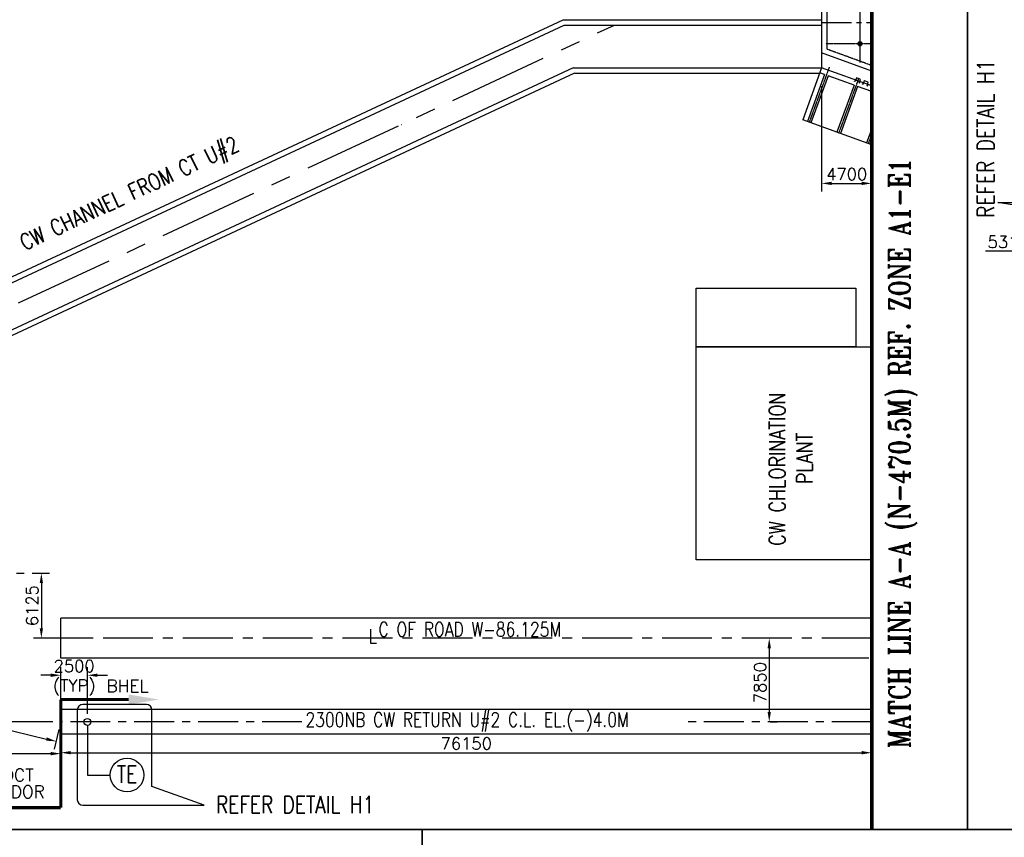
# Model space of a CAD drawing. Header units: inches. Extents: x -341304 to 31571016, y -692717 to 2132253.
# Tile 28 of 256: x 370761 to 432404, y -549502 to -498319. Entities that reach past the tile are written whole.
import ezdxf
from ezdxf.enums import TextEntityAlignment as Align

# ---------------------------------------------------------------- set-up
doc = ezdxf.new("R2010")
doc.units = ezdxf.units.IN
doc.header["$MEASUREMENT"] = 0
for name, pattern in [('CENTER', [2, 1.25, -0.25, 0.25, -0.25]), ('CENTER2', [1.125, 0.75, -0.125, 0.125, -0.125]), ('DASHDOT', [1, 0.5, -0.25, 0, -0.25]), ('HIDDEN', [0.375, 0.25, -0.125])]:
    doc.linetypes.add(name, pattern=pattern)
for name, color, linetype in [('0-CL', 8, 'CENTER'), ('0-CW RETURN', 1, 'Continuous'), ('1A', 3, 'Continuous'), ('2', 6, 'Continuous'), ('3', 2, 'HIDDEN'), ('7', 1, 'CENTER'), ('CWPIPE', 3, 'CENTER'), ('TCE-ME-ROAD', 244, 'Continuous'), ('text', 3, 'Continuous')]:
    doc.layers.add(name, color=color, linetype=linetype)
doc.styles.add('ROMANC', font='ROMANC.SHX')
doc.styles.add('ROMANS', font='romans')
doc.styles.add('ROMANT', font='romant', dxfattribs={"height": 5})
doc.dimstyles.new('User750', dxfattribs={"dimscale": 500, "dimtxt": 1.5, "dimasz": 1.25, "dimexe": 1, "dimexo": 1, "dimgap": 0.4, "dimtad": 1, "dimdec": 0, "dimlfac": 1.5, "dimzin": 0, "dimdsep": 46, "dimtxsty": 'ROMANS', "dimcen": 1, "dimclrd": 8, "dimclre": 8, "dimclrt": 3, "dimadec": 0, "dimazin": 0, "dimtfac": 1, "dimtdec": 0, "dimtix": 1, "dimtofl": 0, "dimtmove": 0, "dimatfit": 3, "dimfxl": 1, "dimtolj": 1, "dimtzin": 0, "dimarcsym": 0})

# ---------------------------------------------------------------- blocks, each defined once
blk = doc.blocks.new('Q-Q')
at = {"ltscale": 0.5}
for points in [[(-1687205.3, 187044.5), (-1611190.8, 187044.5), (-1611190.8, 126803.4), (-1687205.3, 126803.4)], [(-1611190.8, 187044.5), (-1519164.9, 187044.5), (-1519164.9, 126803.4), (-1611190.8, 126803.4)]]:
    blk.add_lwpolyline(points, close=True, dxfattribs=at)
blk = doc.blocks.new('*D711')
at = {"color": 8, "lineweight": -2, "transparency": 16777216}
for p, q in [((-374740, -241384, 0), (-374740, -247977, 0)), ((-371607, -243482, 0), (-371607, -247977, 0)), ((-374115, -247477, 0), (-372232, -247477, 0))]:
    blk.add_line(p, q, dxfattribs=at)
at = {"color": 8, "transparency": 16777216}
for points in [[(-374115, -247373, 0), (-374115, -247582, 0), (-374740, -247477, 0)], [(-372232, -247373, 0), (-372232, -247582, 0), (-371607, -247477, 0)]]:
    blk.add_solid(points, dxfattribs=at)
at = {"layer": 'Defpoints', "color": 0, "transparency": 16777216}
for p in [(-374740, -240884), (-371607, -242982), (-371607, -247477, 0)]:
    blk.add_point(p, dxfattribs=at)
at = {"color": 3, "transparency": 16777216, "insert": (-373174, -246902, 0), "char_height": 750, "attachment_point": 5, "style": 'ROMANS'}
blk.add_mtext('\\A1;4700', dxfattribs=at)
blk = doc.blocks.new('*D713')
at = {"color": 8, "lineweight": -2, "transparency": 16777216}
for p, q in [((-461274, -280630), (-461274, -283674)), ((-422374, -282103), (-422374, -283674)), ((-460649, -283174), (-422999, -283174))]:
    blk.add_line(p, q, dxfattribs=at)
at = {"color": 8, "transparency": 16777216}
for points in [[(-460649, -283070), (-460649, -283278), (-461274, -283174)], [(-422999, -283070), (-422999, -283278), (-422374, -283174)]]:
    blk.add_solid(points, dxfattribs=at)
at = {"layer": 'Defpoints', "color": 0, "transparency": 16777216}
for p in [(-461274, -280130), (-422374, -281603, 64168), (-422374, -283174)]:
    blk.add_point(p, dxfattribs=at)
at = {"color": 3, "transparency": 16777216, "insert": (-441824, -282599), "char_height": 750, "attachment_point": 5, "style": 'ROMANS'}
blk.add_mtext('\\A1;58350', dxfattribs=at)
blk = doc.blocks.new('*D714')
at = {"color": 8, "lineweight": -2, "transparency": 16777216}
blk.add_arc((-411274, -185209, 0), 7061, 275.07344, 289.92656, dxfattribs=at)
at = {"color": 8, "transparency": 16777216}
for points in [[(-408907, -191751, 0), (-408828, -191944, 0), (-408290, -191609, 0)], [(-410645, -192346, 0), (-410654, -192138, 0), (-411274, -192270, 0)]]:
    blk.add_solid(points, dxfattribs=at)
at = {"layer": 'Defpoints', "color": 0, "transparency": 16777216}
for p in [(-411274, -164453, 0), (-411274, -185209, 0), (-410250, -192196, 0), (-411274, -218543, 0), (-387013, -237237, 0)]:
    blk.add_point(p, dxfattribs=at)
at = {"color": 3, "transparency": 16777216, "insert": (-409870, -191541, 0), "char_height": 750, "attachment_point": 5, "rotation": 12.5, "style": 'ROMANS'}
blk.add_mtext('\\A1;25°', dxfattribs=at)
blk = doc.blocks.new('*D729')
at = {"color": 8, "lineweight": -2, "transparency": 16777216}
for p, q in [((-358197, -251926), (-358197, -251221)), ((-354656, -252704), (-354656, -251221)), ((-358197, -251721), (-364482, -251721)), ((-355281, -251721), (-357572, -251721))]:
    blk.add_line(p, q, dxfattribs=at)
at = {"color": 8, "transparency": 16777216}
for points in [[(-357572, -251617), (-357572, -251825), (-358197, -251721)], [(-355281, -251617), (-355281, -251825), (-354656, -251721)]]:
    blk.add_solid(points, dxfattribs=at)
at = {"layer": 'Defpoints', "color": 0, "transparency": 16777216}
for p in [(-354656, -251721), (-358197, -252426), (-354656, -253204)]:
    blk.add_point(p, dxfattribs=at)
at = {"color": 3, "transparency": 16777216, "insert": (-363067, -251146), "char_height": 750, "attachment_point": 5, "style": 'ROMANS'}
blk.add_mtext('\\A1;5311', dxfattribs=at)
blk = doc.blocks.new('*D720')
at = {"color": 8, "lineweight": -2, "transparency": 16777216}
blk.add_arc((-461274, -271876, 0), 5508, 6.5051, 18.4949, dxfattribs=at)
at = {"color": 8, "transparency": 16777216}
for points in [[(-456147, -270168, 0), (-455954, -270090, 0), (-456282, -269548, 0)], [(-455697, -271246, 0), (-455905, -271258, 0), (-455766, -271876, 0)]]:
    blk.add_solid(points, dxfattribs=at)
at = {"layer": 'Defpoints', "color": 0, "transparency": 16777216}
for p in [(-387704, -237570, 0), (-455824, -271078, 0), (-475773, -271876, 0), (-461274, -271876, 0), (-424676, -271876, 64168)]:
    blk.add_point(p, dxfattribs=at)
at = {"color": 3, "transparency": 16777216, "insert": (-455335, -270560, 0), "char_height": 750, "attachment_point": 5, "rotation": 282.5, "style": 'ROMANS'}
blk.add_mtext('\\A1;25°', dxfattribs=at)
blk = doc.blocks.new('*D721')
at = {"color": 8, "lineweight": -2, "transparency": 16777216}
for p, q in [((-378471, -275953), (-378521, -275953)), ((-378021, -276578), (-378021, -280562)), ((-377965, -281187), (-377521, -281187))]:
    blk.add_line(p, q, dxfattribs=at)
at = {"color": 8, "transparency": 16777216}
for points in [[(-378125, -276578), (-377916, -276578), (-378021, -275953)], [(-378125, -280562), (-377916, -280562), (-378021, -281187)]]:
    blk.add_solid(points, dxfattribs=at)
at = {"layer": 'Defpoints', "color": 0, "transparency": 16777216}
for p in [(-377971, -275953, -64168), (-378465, -281187), (-378021, -281187)]:
    blk.add_point(p, dxfattribs=at)
at = {"color": 3, "transparency": 16777216, "insert": (-378596, -278731), "char_height": 750, "attachment_point": 5, "rotation": 90, "style": 'ROMANS'}
blk.add_mtext('\\A1;7850', dxfattribs=at)
blk = doc.blocks.new('*D722')
at = {"color": 8, "lineweight": -2, "transparency": 16777216}
for p, q in [((-425950, -271870), (-426283, -271870)), ((-425783, -272495), (-425783, -280562)), ((-422874, -281187), (-426283, -281187))]:
    blk.add_line(p, q, dxfattribs=at)
at = {"color": 8, "transparency": 16777216}
for points in [[(-425887, -272495), (-425679, -272495), (-425783, -271870)], [(-425887, -280562), (-425679, -280562), (-425783, -281187)]]:
    blk.add_solid(points, dxfattribs=at)
at = {"layer": 'Defpoints', "color": 0, "transparency": 16777216}
for p in [(-425450, -271870), (-425783, -281187), (-422374, -281187, -64168)]:
    blk.add_point(p, dxfattribs=at)
at = {"color": 3, "transparency": 16777216, "insert": (-426358, -276528), "char_height": 750, "attachment_point": 5, "rotation": 90, "style": 'ROMANS'}
blk.add_mtext('\\A1;13975', dxfattribs=at)
blk = doc.blocks.new('*D732')
at = {"color": 8, "lineweight": -2, "transparency": 16777216}
for p, q in [((-371607, -281687), (-371607, -283617)), ((-422374, -282103), (-422374, -283617)), ((-421749, -283117), (-372232, -283117))]:
    blk.add_line(p, q, dxfattribs=at)
at = {"color": 8, "transparency": 16777216}
for points in [[(-421749, -283012), (-421749, -283221), (-422374, -283117)], [(-372232, -283012), (-372232, -283221), (-371607, -283117)]]:
    blk.add_solid(points, dxfattribs=at)
at = {"layer": 'Defpoints', "color": 0, "transparency": 16777216}
for p in [(-422374, -281603, 64168), (-371607, -281187), (-371607, -283117)]:
    blk.add_point(p, dxfattribs=at)
at = {"color": 3, "transparency": 16777216, "insert": (-396990, -282542), "char_height": 750, "attachment_point": 5, "style": 'ROMANS'}
blk.add_mtext('\\A1;76150', dxfattribs=at)
blk = doc.blocks.new('*D728')
at = {"color": 8, "lineweight": -2, "transparency": 16777216}
for p, q in [((-461390, -272356), (-461682, -273576)), ((-460958, -273235), (-423274, -282261)), ((-422490, -281673), (-422782, -282892))]:
    blk.add_line(p, q, dxfattribs=at)
at = {"color": 8, "transparency": 16777216}
for points in [[(-460934, -273134), (-460982, -273336), (-461566, -273090)], [(-423249, -282159), (-423298, -282362), (-422666, -282406)]]:
    blk.add_solid(points, dxfattribs=at)
at = {"layer": 'Defpoints', "color": 0, "transparency": 16777216}
for p in [(-461274, -271870), (-422374, -281187, 0), (-422666, -282406)]:
    blk.add_point(p, dxfattribs=at)
at = {"color": 3, "transparency": 16777216, "insert": (-441982, -277189), "char_height": 750, "attachment_point": 5, "rotation": 346.5312, "style": 'ROMANS'}
blk.add_mtext('\\A1;60000', dxfattribs=at)
blk = doc.blocks.new('*D735')
at = {"color": 8, "lineweight": -2, "transparency": 16777216}
for p, q in [((-424176, -271870), (-423092, -271870)), ((-423592, -272495), (-423592, -275328)), ((-420644, -275953), (-424092, -275953))]:
    blk.add_line(p, q, dxfattribs=at)
at = {"color": 8, "transparency": 16777216}
for points in [[(-423696, -272495), (-423487, -272495), (-423592, -271870)], [(-423696, -275328), (-423487, -275328), (-423592, -275953)]]:
    blk.add_solid(points, dxfattribs=at)
at = {"layer": 'Defpoints', "color": 0, "transparency": 16777216}
for p in [(-424676, -271870, 64168), (-423592, -275953), (-420144, -275953, -2818)]:
    blk.add_point(p, dxfattribs=at)
at = {"color": 3, "transparency": 16777216, "insert": (-424167, -273912), "char_height": 750, "attachment_point": 5, "rotation": 90, "style": 'ROMANS'}
blk.add_mtext('\\A1;6125', dxfattribs=at)
blk = doc.blocks.new('A$C02AE2C02')
at = {"layer": '1A'}
for p, q in [((-34000, 11495), (-40479, 9136)), ((-34000, 9975), (-34489, 11317)), ((-34000, 10998), (-34160, 11437)), ((-35653, 5892), (-37261, 10308)), ((-35324, 6011), (-36932, 10428)), ((-38425, 4882), (-40033, 9299)), ((-38096, 5002), (-39704, 9418)), ((-38700, 4250), (-40479, 9136)), ((-34000, 6493), (-35324, 6011)), ((-34000, 5961), (-38700, 4250)), ((-35653, 5892), (-38025, 5028)), ((-38495, 4857), (-38871, 4720)), ((-34000, 4578), (-38700, 2867)), ((-38700, 4250), (-38700, -4250)), ((-34000, -4578), (-38700, -2867)), ((-38700, -4250), (-40479, -9136)), ((-34000, -5961), (-38700, -4250)), ((-38425, -4882), (-40033, -9299)), ((-38096, -5002), (-39704, -9418)), ((-38425, -4882), (-38871, -4720)), ((-35653, -5892), (-38096, -5002)), ((-35653, -5892), (-37261, -10308)), ((-35324, -6011), (-36932, -10428)), ((-34000, -6493), (-35324, -6011)), ((-34000, -11495), (-40479, -9136)), ((-34000, -9975), (-34489, -11317)), ((-34000, -10998), (-34160, -11437))]:
    blk.add_line(p, q, dxfattribs=at)
at = {"layer": '1A', "ltscale": 100}
for centre, radius in [((-35100, 2000), 195), ((-35100, 2000), 95), ((-35100, -2000), 195), ((-35100, -2000), 195), ((-35100, -2000), 95), ((-35100, -2000), 95)]:
    blk.add_circle(centre, radius, dxfattribs=at)
at = {"layer": '2', "color": 240}
for p, q in [((-35173, 5670), (-35057, 5351)), ((-35081, 5709), (-35170, 5677)), ((-34819, 5805), (-34908, 5772)), ((-34696, 5482), (-34812, 5802)), ((-34323, 5613), (-34689, 5479)), ((-34436, 5938), (-34320, 5619)), ((-34344, 5977), (-34433, 5945)), ((-35555, 5536), (-35645, 5504)), ((-35433, 5214), (-35549, 5533)), ((-35060, 5344), (-35426, 5211)), ((-35555, -5536), (-35645, -5504)), ((-35433, -5214), (-35549, -5533)), ((-35060, -5344), (-35426, -5211)), ((-35173, -5670), (-35057, -5351)), ((-34696, -5482), (-34812, -5802)), ((-34323, -5613), (-34689, -5479)), ((-35081, -5709), (-35170, -5677)), ((-34819, -5805), (-34908, -5772)), ((-34436, -5938), (-34320, -5619)), ((-34344, -5977), (-34433, -5945))]:
    blk.add_line(p, q, dxfattribs=at)
for centre, start, end in [((-35168, 5672), 110.00497, 200.00497), ((-34817, 5800), 20.00497, 110.00497), ((-34432, 5940), 110.00497, 200.00497), ((-34325, 5617), 290.00497, 20.00497), ((-35554, 5532), 20.00497, 110.00497), ((-35428, 5216), 200.00497, 290.00497), ((-35554, -5532), 249.99503, 339.99503), ((-35428, -5216), 69.99503, 159.99503), ((-35062, -5349), 339.99503, 69.99503), ((-34691, -5484), 69.99503, 159.99503), ((-35168, -5672), 159.99503, 249.99503), ((-34817, -5800), 249.99503, 339.99503), ((-34432, -5940), 159.99503, 249.99503), ((-34325, -5617), 339.99503, 69.99503)]:
    blk.add_arc(centre, 5, start, end, dxfattribs=at)
at = {"layer": '2'}
for centre, start, end in [((-35062, 5349), 290.00497, 20.00497), ((-34691, 5484), 200.00497, 290.00497)]:
    blk.add_arc(centre, 5, start, end, dxfattribs=at)
at = {"layer": '3'}
for p, q in [((-34000, 4046), (-38200, 2516)), ((-38200, 2516), (-38200, -2516)), ((-34000, -4046), (-38200, -2516))]:
    blk.add_line(p, q, dxfattribs=at)
at = {"layer": '7', "color": 240}
for p, q in [((-34000, 10486), (-34331, 11397)), ((-35219, 5212), (-37103, 10388)), ((-37991, 4203), (-39875, 9378)), ((-35100, 3745), (-35100, -3745)), ((-34000, 2000), (-38300, 2000)), ((-34000, -2000), (-38300, -2000)), ((-37991, -4203), (-39875, -9378)), ((-35219, -5212), (-37103, -10388))]:
    blk.add_line(p, q, dxfattribs=at)
at = {"layer": '7'}
blk.add_line((-34000, -10486), (-34331, -11397), dxfattribs=at)
blk = doc.blocks.new('*D737')
at = {"color": 8, "lineweight": -2, "transparency": 16777216}
for p, q in [((-422374, -280687), (-422374, -277767)), ((-420707, -280687), (-420707, -277767)), ((-422999, -278267), (-423624, -278267)), ((-420082, -278267), (-419457, -278267))]:
    blk.add_line(p, q, dxfattribs=at)
at = {"color": 8, "transparency": 16777216}
for points in [[(-422999, -278163), (-422999, -278372), (-422374, -278267)], [(-420082, -278163), (-420082, -278372), (-420707, -278267)]]:
    blk.add_solid(points, dxfattribs=at)
at = {"layer": 'Defpoints', "color": 0, "transparency": 16777216}
for p in [(-420707, -278267), (-422374, -281187, 64168), (-420707, -281187)]:
    blk.add_point(p, dxfattribs=at)
at = {"color": 3, "transparency": 16777216, "char_height": 750, "attachment_point": 5, "style": 'ROMANS'}
for s, insert in [('\\A1;2500', (-421540, -277692)), ('\\A1;(TYP)', (-421540, -279039))]:
    blk.add_mtext(s, dxfattribs=dict(at, insert=insert))
blk = doc.blocks.new('cooling tower')
at = {"color": 2}
for p, q in [((-431805.64, -256289.74, 0), (-390932.7, -237230.37, 0)), ((-390932.7, -237236.58, 0), (-374740.22, -237236.58, 0)), ((-431651.16, -256585.5, 0), (-390858.8, -237563.71, 0)), ((-390858.8, -237569.91, 0), (-374740.22, -237569.91, 0)), ((-430524.18, -259002.32), (-390267.61, -240230.37, 0)), ((-390267.61, -240236.58, 0), (-374740.22, -240236.58, 0)), ((-430396.91, -259310.77), (-390193.71, -240563.71, 0)), ((-390193.71, -240569.91, 0), (-374861.86, -240569.91, 0))]:
    blk.add_line(p, q, dxfattribs=at)
at = {"color": 5, "linetype": 'CENTER2', "ltscale": 2500}
blk.add_line((-374740.22, -237403.24), (-371607.09, -237403.24), dxfattribs=at)
at = {"color": 2, "linetype": 'Continuous', "ltscale": 100}
for p, q in [((-387533.97, -240236.58, 0), (-374740.22, -240236.58, 0)), ((-387395.89, -240569.91, 0), (-374890.86, -240569.91, 0))]:
    blk.add_line(p, q, dxfattribs=at)
at = {"color": 5, "linetype": 'CENTER2', "ltscale": 15000}
blk.add_line((-475773.34, -271869.91), (-424676.25, -271869.91, 64167.54), dxfattribs=at)
at = {"color": 7}
for p, q in [((-421339.84, -280440.29, -72188.48), (-421339.84, -286059.51, -72188.48)), ((-417009.38, -280097.17, -72188.48), (-420996.72, -280097.17, -72188.48)), ((-416666.26, -285238.78, -72188.48), (-416666.26, -280440.29, -72188.48)), ((-420996.72, -286402.63, -72188.48), (-415156.21, -286402.63, -72188.48))]:
    blk.add_line(p, q, dxfattribs=at)
at = {"color": 230}
blk.add_line((-420707.09, -281403.6), (-420707.09, -283793.17), dxfattribs=at)
at = {"ltscale": 0.5}
for points in [[(-475773.34, -160462.79), (-365600.46, -160462.79), (-365600.46, -287926.74), (-475773.34, -287926.74)], [(-365600.46, -160462.79), (-267453.15, -160462.79), (-267453.15, -287926.74), (-365600.46, -287926.74)]]:
    blk.add_lwpolyline(points, close=True, dxfattribs=at)
at = {"linetype": 'DASHDOT', "ltscale": 5000, "const_width": 233.33}
blk.add_lwpolyline([(-371607.09, -160462.79), (-371607.09, -287926.74)], dxfattribs=at)
at = {"color": 7, "elevation": -72188.48}
for points in [[(-360644.39, -249170.99), (-363712.25, -248671.97), (-360433.68, -248671.97), (-356313.93, -248671.97)], [(-415156.21, -286402.63), (-413405.25, -286402.63), (-416666.26, -285238.78)]]:
    blk.add_lwpolyline(points, dxfattribs=at)
at = {"color": 1}
blk.add_lwpolyline([(-382607.09, -257703.24), (-382607.09, -254036.58), (-372607.09, -254036.58), (-372607.09, -257703.24)], close=True, dxfattribs=at)
blk.add_lwpolyline([(-371607.09, -271036.58), (-382607.09, -271036.58), (-382607.09, -257703.24), (-371607.09, -257703.24)], dxfattribs=at)
at = {"color": 2, "const_width": 200, "elevation": 64167.54}
for points in [[(-418116.71, -279788.4), (-422373.75, -279788.4)], [(-422373.75, -286559.65), (-422373.75, -279788.4)], [(-426630.79, -286559.65), (-422373.75, -286559.65)]]:
    blk.add_lwpolyline(points, dxfattribs=at)
at = {"color": 230}
blk.add_lwpolyline([(-420707.09, -281902.08), (-420707.09, -284514.69), (-419279.64, -284514.69)], dxfattribs=at)
for centre, radius in [((-420707.09, -281186.58), 217.03), ((-418225.2, -284514.69), 1054.44)]:
    blk.add_circle(centre, radius, dxfattribs=at)
at = {"color": 7}
for centre, start, end in [((-420996.72, -280440.29, -72188.48), 90, 180), ((-417009.38, -280440.29, -72188.48), 0, 90), ((-420996.72, -286059.51, -72188.48), 180, 270)]:
    blk.add_arc(centre, 343.12, start, end, dxfattribs=at)
at = {"color": 2}
blk.add_solid([(-418116.71, -279475.9, 64167.54), (-416241.71, -279788.4, 64167.54), (-418116.71, -280100.9, 64167.54)], dxfattribs=at)
at = {"layer": '0-CL', "lineweight": -3, "ltscale": 5000}
blk.add_line((-461273.75, -271869.91), (-387703.86, -237563.71), dxfattribs=at)
at = {"layer": '0-CL', "lineweight": -3, "ltscale": 2000}
for p, q in [((-401066.21, -243794.67), (-401042.38, -243783.56)), ((-407275.73, -281186.58, -64167.54), (-422373.75, -281186.58)), ((-371607.09, -281186.58, -64167.54), (-383458.93, -281186.58, -64167.54))]:
    blk.add_line(p, q, dxfattribs=at)
at = {"layer": '0-CW RETURN', "color": 1, "linetype": 'Continuous'}
for p, q in [((-371607.09, -280408.24, -64167.54), (-422373.75, -280408.24)), ((-371607.09, -281964.91, -64167.54), (-422373.75, -281964.91))]:
    blk.add_line(p, q, dxfattribs=at)
at = {"layer": 'CWPIPE', "color": 1, "linetype": 'Continuous'}
blk.add_line((-422373.75, -282381.58, 64167.54), (-422373.75, -280824.91, 64167.54), dxfattribs=at)
at = {"layer": 'TCE-ME-ROAD'}
for p, q in [((-371552.7, -274703.24, -64167.54), (-422373.75, -274703.24)), ((-422373.75, -277203.24), (-422373.75, -274703.24)), ((-371789.26, -277203.24, -64167.54), (-422373.75, -277203.24))]:
    blk.add_line(p, q, dxfattribs=at)
at = {"layer": 'TCE-ME-ROAD', "color": 11, "linetype": 'CENTER', "ltscale": 2500}
blk.add_line((-371607.09, -275953.24, -64167.54), (-422373.75, -275953.24), dxfattribs=at)
at = {"color": 230, "xscale": 0.666666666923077, "yscale": 0.666666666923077, "zscale": 0.666666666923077}
blk.add_blockref('A$C02AE2C02', (-348940.42, -237403.24, 0), dxfattribs=at)
at = {"color": 3, "lineweight": -2, "style": 'ROMANS', "width": 0.8}
blk.add_text('REFER DETAIL H1', height=1066.6667, rotation=90, dxfattribs=at).set_placement((-364468.62, -244680.35, -93.62), align=Align.MIDDLE_CENTER)
for s, height, p in [('TE', 1066.667, (-418230.49, -284464.63, -93.62)), ('REFER DETAIL H1', 1066.6667, (-407700.09, -286365.94, -93.62))]:
    blk.add_text(s, height=height, dxfattribs=at).set_placement(p, align=Align.MIDDLE_CENTER)
at = {"layer": 'text', "lineweight": 25, "style": 'ROMANT', "width": 0.8}
for s, height, rotation, p in [('CW CHANNEL FROM CT U#2', 1000, 25, (-424637.07, -251700.87, -87.26)), ('MATCH LINE A-A (N-470.5M) REF. ZONE A1-E1', 1333.3333, 90, (-369207.84, -282837.76, 24484.59)), ('CW CHLORINATION', 1000, 90, (-377025.78, -270166.44, -87.26)), ('PLANT', 1000, 90, (-375308.86, -266305.69, -87.26))]:
    blk.add_text(s, height=height, rotation=rotation, dxfattribs=at).set_placement(p)
at = {"layer": 'text', "style": 'ROMANC', "width": 0.8}
for s, height, p in [('C OF ROAD W-86.125M', 888.8889, (-396769.01, -275397.64, -128335.08)), ('L', 888.89, (-402841.66, -275821.41, -128335.08))]:
    blk.add_text(s, height=height, dxfattribs=at).set_placement(p, align=Align.MIDDLE)
at = {"layer": 'text', "lineweight": 25, "style": 'ROMANT'}
for s, p in [('BHEL', (-419518.59, -279324.64, 88652.13)), ('NDCT', (-426744.1, -284907.19, 88652.13)), ('VENDOR', (-427480.52, -285952.91, 88652.13))]:
    blk.add_text(s, height=780, dxfattribs=at).set_placement(p)
at = {"layer": 'text', "lineweight": 25, "style": 'ROMANS', "width": 0.8}
blk.add_text('2300NB CW RETURN U#2 C.L. EL.(-)4.0M', height=888.8889, dxfattribs=at).set_placement((-407058.55, -281492.91, -223766.37))
at = {"color": 8}
for base, line1, line2, picture, middle in [((-410250.44, -192195.51), ((-411273.75, -185209.45, 0), (-387013.1, -237236.58, 0)), ((-411273.75, -218542.78, 0), (-411273.75, -164452.76, 0)), '*D714', (-409870.01, -191541.32, 0)), ((-455824.06, -271077.85), ((-475773.34, -271876.11, 0), (-424676.25, -271876.11, 64167.54)), ((-461273.75, -271876.11, 0), (-387703.86, -237569.91, 0)), '*D720', (-455335.09, -270559.54, 0))]:
    dim = blk.add_angular_dim_2l(base=base, line1=line1, line2=line2, dimstyle='User750', dxfattribs=at)
    dim.commit()
    dim.dimension.update_dxf_attribs({"geometry": picture, "text_midpoint": middle})
at = {"color": 7}
for base, p1, p2, picture, middle in [((-371607.09, -247477.47, 0), (-374740.22, -240883.69), (-371607.09, -242981.55), '*D711', (-373173.65, -247477.47, 0)), ((-354655.94, -251721.02), (-358196.61, -252426.04), (-354655.94, -253204.37), '*D729', (-363067.4, -251721.02))]:
    dim = blk.add_linear_dim(base=base, p1=p1, p2=p2, dimstyle='User750', dxfattribs=at)
    dim.commit()
    dim.dimension.update_dxf_attribs({"geometry": picture, "text_midpoint": middle, "dimtype": 128})
dim = blk.add_aligned_dim(p1=(-461273.75, -271869.91), p2=(-422373.75, -281186.58, 0), distance=-1254.13, dimstyle='User750', dxfattribs=at)
dim.commit()
dim.dimension.update_dxf_attribs({"geometry": '*D728', "text_midpoint": (-441981.93, -277188.7)})
for base, p1, p2, picture, middle in [((-425783.13, -281186.58, 64167.54), (-425449.8, -271869.91, 64167.54), (-422373.75, -281186.58, 0), '*D722', (-426358.13, -276528.24, 64167.54)), ((-423591.55, -275953.24), (-424676.25, -271869.91, 64167.54), (-420144.45, -275953.24, -2817.77), '*D735', (-424166.55, -273911.58))]:
    dim = blk.add_linear_dim(base=base, p1=p1, p2=p2, angle=90, dimstyle='User750', dxfattribs=at)
    dim.commit()
    dim.dimension.update_dxf_attribs({"geometry": picture, "text_midpoint": middle})
dim = blk.add_linear_dim(base=(-378020.53, -281186.58), p1=(-377971.46, -275953.24, -64167.54), p2=(-378464.98, -281186.58), angle=90, dimstyle='User750', dxfattribs=at)
dim.commit()
dim.dimension.update_dxf_attribs({"geometry": '*D721', "text_midpoint": (-378020.53, -278730.7), "dimtype": 128})
dim = blk.add_linear_dim(base=(-420707.09, -278267.37), p1=(-422373.75, -281186.58, 64167.54), p2=(-420707.09, -281186.58), text='<>\\X(TYP)', dimstyle='User750', dxfattribs=at)
dim.commit()
dim.dimension.update_dxf_attribs({"geometry": '*D737', "text_midpoint": (-421540.42, -278267.37)})
for base, p1, p2, picture, middle in [((-422373.75, -283174.02), (-461273.75, -280129.83), (-422373.75, -281603.24, 64167.54), '*D713', (-441823.75, -282599.02)), ((-371607.09, -283116.53), (-422373.75, -281603.24, 64167.54), (-371607.09, -281186.58), '*D732', (-396990.42, -282541.53))]:
    dim = blk.add_linear_dim(base=base, p1=p1, p2=p2, dimstyle='User750', dxfattribs=at)
    dim.commit()
    dim.dimension.update_dxf_attribs({"geometry": picture, "text_midpoint": middle})

msp = doc.modelspace()

# ---------------------------------------------------------------- block references
at = {"color": 7}
msp.add_blockref('Q-Q', (2007141.3, -736060.4), dxfattribs=at)

# ---------------------------------------------------------------- next in the draw order: block references
at = {"color": 20}
msp.add_blockref('cooling tower', (795709.4, -261089.1), dxfattribs=at)

doc.saveas('drawing.dxf')
